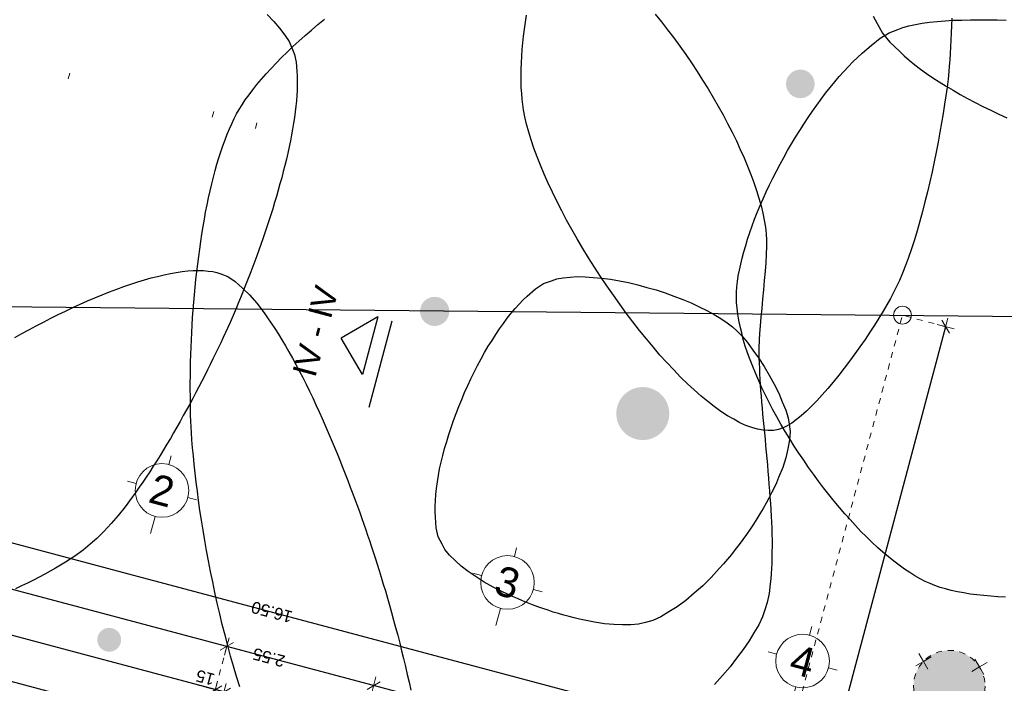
# Model space of a CAD drawing. Header units: metres. Extents: x 4462557 to 4462755, y 5328146 to 5328388.
# Tile 140 of 149: x 4462647 to 4462663, y 5328329 to 5328340. Entities that reach past the tile are written whole.
import ezdxf

# ---------------------------------------------------------------- set-up
doc = ezdxf.new("R2010")
doc.units = ezdxf.units.M
doc.header["$PDMODE"] = 65
for name, pattern in [('AUSGEZOGEN', [0]), ('PUNKT2_S9', [0.1, 0, -0.1]), ('VERDECKT2_S2', [0.15, 0.1, -0.05])]:
    doc.linetypes.add(name, pattern=pattern)
doc.layers.add('B31_BEWLIN', color=3, linetype='AUSGEZOGEN')
doc.layers.add('Maßlinie_Allgemein', color=7, linetype='AUSGEZOGEN', lineweight=13)
doc.layers.add('Standard', color=7, linetype='AUSGEZOGEN', lineweight=13)
doc.styles.add('ARIAL', font='ARIAL.TTF')
doc.dimstyles.new('_DIMSTYLE_13', dxfattribs={"dimtxt": 0.2, "dimasz": 0.3, "dimexe": 0, "dimexo": 0, "dimgap": 0.1, "dimtad": 2, "dimdec": 1, "dimlfac": 100, "dimrnd": 0.5, "dimzin": 4, "dimdsep": 46, "dimtxsty": 'ARIAL', "dimblk1": 'ALL_ML_STRICH', "dimblk2": 'ALL_ML_STRICH', "dimsah": 1, "dimcen": 0, "dimclrd": 7, "dimclre": 7, "dimclrt": 7, "dimadec": 0, "dimazin": 0, "dimtfac": 1, "dimtdec": 0, "dimtix": 1, "dimtmove": 2, "dimatfit": 3, "dimfxl": 0, "dimtvp": 1.2, "dimtzin": 0, "dimlwd": 0, "dimlwe": 13, "dimarcsym": 0})
doc.dimstyles.new('_DIMSTYLE_3', dxfattribs={"dimtxt": 0.2, "dimasz": 0.3, "dimexe": 0, "dimexo": 0, "dimgap": 0.1, "dimtad": 2, "dimrnd": 0.005, "dimzin": 4, "dimdsep": 46, "dimtxsty": 'ARIAL', "dimblk1": 'ALL_ML_STRICH', "dimblk2": 'ALL_ML_STRICH', "dimsah": 1, "dimcen": 0, "dimclrd": 7, "dimclre": 7, "dimclrt": 7, "dimadec": 0, "dimazin": 0, "dimtfac": 1, "dimtdec": 0, "dimtix": 1, "dimtmove": 2, "dimatfit": 3, "dimfxl": 0, "dimtzin": 0, "dimlwd": 0, "dimlwe": 13, "dimarcsym": 0})
doc.dimstyles.new('_DIMSTYLE_5', dxfattribs={"dimtxt": 0.2, "dimasz": 0.3, "dimexe": 0, "dimexo": 0, "dimgap": 0.1, "dimtad": 2, "dimdec": 3, "dimrnd": 0.005, "dimzin": 4, "dimdsep": 46, "dimtxsty": 'ARIAL', "dimblk1": 'ALL_ML_STRICH', "dimblk2": 'ALL_ML_STRICH', "dimsah": 1, "dimcen": 0, "dimclrd": 7, "dimclre": 7, "dimclrt": 7, "dimadec": 0, "dimazin": 0, "dimtfac": 1, "dimtdec": 0, "dimtix": 1, "dimtmove": 2, "dimatfit": 3, "dimfxl": 0, "dimtzin": 0, "dimlwd": 0, "dimlwe": 13, "dimarcsym": 0})
doc.dimstyles.new('_DIMSTYLE_7', dxfattribs={"dimtxt": 0.2, "dimasz": 0.3, "dimexe": 0, "dimexo": 1e-06, "dimgap": 0.1, "dimtad": 2, "dimrnd": 0.005, "dimzin": 4, "dimdsep": 46, "dimtxsty": 'ARIAL', "dimblk1": 'ALL_ML_STRICH', "dimblk2": 'ALL_ML_STRICH', "dimsah": 1, "dimcen": 0, "dimse1": 1, "dimse2": 1, "dimclrd": 7, "dimclre": 7, "dimclrt": 7, "dimadec": 0, "dimazin": 0, "dimtfac": 1, "dimtdec": 0, "dimtix": 1, "dimtmove": 2, "dimatfit": 3, "dimfxl": 0, "dimtzin": 0, "dimlwd": 0, "dimlwe": 13, "dimarcsym": 0})

# ---------------------------------------------------------------- blocks, each defined once
blk = doc.blocks.new('COMPLEXOBJECT_0')
at = {"layer": 'Standard', "color": 7, "linetype": 'AUSGEZOGEN', "lineweight": 13}
for q in [(4462662.714, 5328329.344), (4462662.919, 5328329.29), (4462662.659, 5328329.139), (4462662.864, 5328329.085)]:
    blk.add_line((4462662.789, 5328329.215), q, dxfattribs=at)
blk = doc.blocks.new('COMPLEXOBJECT_1')
at = {"layer": 'Standard', "color": 7, "linetype": 'AUSGEZOGEN', "lineweight": 13}
for q in [(4462661.774, 5328329.437), (4462661.719, 5328329.232), (4462661.979, 5328329.382), (4462661.924, 5328329.177)]:
    blk.add_line((4462661.849, 5328329.307), q, dxfattribs=at)
blk = doc.blocks.new('COMPLEXOBJECT_25')
at = {"layer": 'Standard', "color": 7, "linetype": 'AUSGEZOGEN', "lineweight": 18}
for p, q in [((4462659.937, 5328329.747), (4462659.976, 5328329.892)), ((4462659.386, 5328329.428), (4462659.242, 5328329.467)), ((4462660.256, 5328329.197), (4462660.401, 5328329.158)), ((4462659.706, 5328328.878), (4462659.628, 5328328.588))]:
    blk.add_line(p, q, dxfattribs=at)
blk.add_circle((4462659.821, 5328329.313), 0.45, dxfattribs=at)
blk = doc.blocks.new('COMPLEXOBJECT_26')
at = {"layer": 'Standard', "color": 7, "linetype": 'AUSGEZOGEN', "lineweight": 18}
for p, q in [((4462654.985, 5328331.066), (4462655.023, 5328331.211)), ((4462654.434, 5328330.747), (4462654.289, 5328330.786)), ((4462655.304, 5328330.516), (4462655.449, 5328330.477)), ((4462654.753, 5328330.197), (4462654.676, 5328329.907))]:
    blk.add_line(p, q, dxfattribs=at)
blk.add_circle((4462654.869, 5328330.632), 0.45, dxfattribs=at)
blk = doc.blocks.new('COMPLEXOBJECT_27')
at = {"layer": 'Standard', "color": 7, "linetype": 'AUSGEZOGEN', "lineweight": 18}
for p, q in [((4462649.187, 5328332.611), (4462649.226, 5328332.756)), ((4462648.636, 5328332.292), (4462648.491, 5328332.33)), ((4462649.506, 5328332.06), (4462649.651, 5328332.021)), ((4462648.955, 5328331.741), (4462648.878, 5328331.451))]:
    blk.add_line(p, q, dxfattribs=at)
blk.add_circle((4462649.071, 5328332.176), 0.45, dxfattribs=at)
blk = doc.blocks.new('ALL_ML_STRICH')
at = {"color": 0, "linetype": 'ByBlock', "lineweight": -2}
for p, q in [((-1, 0), (0.5, 0)), ((-0.3, -0.3), (0.3, 0.3)), ((0, -0.5), (0, 0.5))]:
    blk.add_line(p, q, dxfattribs=at)
blk = doc.blocks.new('*D167')
at = {"layer": 'DEFPOINTS', "color": 7, "linetype": 'AUSGEZOGEN', "lineweight": 13}
for p in [(4462659.363, 5328327.106), (4462651.529, 5328324.795), (4462658.012, 5328322.033)]:
    blk.add_point(p, dxfattribs=at)
at = {"layer": 'Maßlinie_Allgemein', "color": 7, "linetype": 'AUSGEZOGEN', "lineweight": -2}
for p, q in [((4462652.623, 5328328.901), (4462652.623, 5328328.901)), ((4462659.363, 5328327.106), (4462652.623, 5328328.901)), ((4462659.363, 5328327.106), (4462659.363, 5328327.106))]:
    blk.add_line(p, q, dxfattribs=at)
at = {"layer": 'Maßlinie_Allgemein', "color": 7, "linetype": 'AUSGEZOGEN', "lineweight": 13, "yscale": 0.3, "zscale": 0.3}
for p, xscale, rotation in [((4462652.623, 5328328.901), 0.3, 165.0861850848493), ((4462659.363, 5328327.106), 0.3000000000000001, 345.0861850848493)]:
    blk.add_blockref('ALL_ML_STRICH', p, dxfattribs=dict(at, xscale=xscale, rotation=rotation))
at = {"layer": 'Maßlinie_Allgemein', "color": 7, "linetype": 'AUSGEZOGEN', "lineweight": 13, "insert": (4462655.351, 5328328.178), "char_height": 0.2, "width": 1, "attachment_point": 5, "rotation": 165.0862, "style": 'ARIAL'}
blk.add_mtext('\\A1;{\\A1;{6.97\\H0.132000;\\S5^ ;}}', dxfattribs=at)
blk = doc.blocks.new('*D168')
at = {"layer": 'DEFPOINTS', "color": 7, "linetype": 'AUSGEZOGEN', "lineweight": 13}
for p in [(4462652.623, 5328328.901), (4462649.065, 5328325.451), (4462651.529, 5328324.795)]:
    blk.add_point(p, dxfattribs=at)
at = {"layer": 'Maßlinie_Allgemein', "color": 7, "linetype": 'AUSGEZOGEN', "lineweight": -2}
for p, q in [((4462650.159, 5328329.558), (4462650.159, 5328329.558)), ((4462652.623, 5328328.901), (4462650.159, 5328329.558)), ((4462652.623, 5328328.901), (4462652.623, 5328328.901))]:
    blk.add_line(p, q, dxfattribs=at)
at = {"layer": 'Maßlinie_Allgemein', "color": 7, "linetype": 'AUSGEZOGEN', "lineweight": 13, "yscale": 0.3, "zscale": 0.3}
for p, xscale, rotation in [((4462650.159, 5328329.558), 0.3, 165.0861850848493), ((4462652.623, 5328328.901), 0.3000000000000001, 345.0861850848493)]:
    blk.add_blockref('ALL_ML_STRICH', p, dxfattribs=dict(at, xscale=xscale, rotation=rotation))
at = {"layer": 'Maßlinie_Allgemein', "color": 7, "linetype": 'AUSGEZOGEN', "lineweight": 13, "insert": (4462650.864, 5328329.373), "char_height": 0.2, "width": 0.8, "attachment_point": 5, "rotation": 165.0862, "style": 'ARIAL'}
blk.add_mtext('\\A1;{\\A1;{2.55\\H0.132000;\\S^ ;}}', dxfattribs=at)
blk = doc.blocks.new('*D169')
at = {"layer": 'DEFPOINTS', "color": 7, "linetype": 'AUSGEZOGEN', "lineweight": 13}
for p in [(4462650.159, 5328329.558), (4462642.068, 5328326.28), (4462649.065, 5328325.451)]:
    blk.add_point(p, dxfattribs=at)
at = {"layer": 'Maßlinie_Allgemein', "color": 7, "linetype": 'AUSGEZOGEN', "lineweight": -2}
for p, q in [((4462643.419, 5328331.353), (4462643.419, 5328331.353)), ((4462650.159, 5328329.558), (4462643.419, 5328331.353)), ((4462650.159, 5328329.558), (4462650.159, 5328329.558))]:
    blk.add_line(p, q, dxfattribs=at)
at = {"layer": 'Maßlinie_Allgemein', "color": 7, "linetype": 'AUSGEZOGEN', "lineweight": 13, "yscale": 0.3, "zscale": 0.3}
for p, xscale, rotation in [((4462643.419, 5328331.353), 0.3, 165.0861850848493), ((4462650.159, 5328329.558), 0.3000000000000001, 345.0861850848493)]:
    blk.add_blockref('ALL_ML_STRICH', p, dxfattribs=dict(at, xscale=xscale, rotation=rotation))
at = {"layer": 'Maßlinie_Allgemein', "color": 7, "linetype": 'AUSGEZOGEN', "lineweight": 13, "insert": (4462646.147, 5328330.63), "char_height": 0.2, "width": 1, "attachment_point": 5, "rotation": 165.0862, "style": 'ARIAL'}
blk.add_mtext('\\A1;{\\A1;{6.97\\H0.132000;\\S5^ ;}}', dxfattribs=at)
blk = doc.blocks.new('*D170')
at = {"layer": 'DEFPOINTS', "color": 7, "linetype": 'AUSGEZOGEN', "lineweight": 13}
for p in [(4462659.556, 5328327.831), (4462642.068, 5328326.28), (4462658.012, 5328322.033)]:
    blk.add_point(p, dxfattribs=at)
at = {"layer": 'Maßlinie_Allgemein', "color": 7, "linetype": 'AUSGEZOGEN', "lineweight": -2}
for p, q in [((4462643.612, 5328332.078), (4462643.612, 5328332.078)), ((4462659.556, 5328327.831), (4462643.612, 5328332.078)), ((4462659.556, 5328327.831), (4462659.556, 5328327.831))]:
    blk.add_line(p, q, dxfattribs=at)
at = {"layer": 'Maßlinie_Allgemein', "color": 7, "linetype": 'AUSGEZOGEN', "lineweight": 13, "xscale": 0.3, "yscale": 0.3, "zscale": 0.3}
for p, rotation in [((4462643.612, 5328332.078), 165.0861850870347), ((4462659.556, 5328327.831), 345.0861850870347)]:
    blk.add_blockref('ALL_ML_STRICH', p, dxfattribs=dict(at, rotation=rotation))
at = {"layer": 'Maßlinie_Allgemein', "color": 7, "linetype": 'AUSGEZOGEN', "lineweight": 13, "insert": (4462650.915, 5328330.136), "char_height": 0.2, "width": 1, "attachment_point": 5, "rotation": 165.0862, "style": 'ARIAL'}
blk.add_mtext('\\A1;{\\A1;{16.50\\H0.132000;\\S^ ;}}', dxfattribs=at)
blk = doc.blocks.new('*D174')
at = {"layer": 'DEFPOINTS', "color": 7, "linetype": 'AUSGEZOGEN', "lineweight": 13}
for p in [(4462650.111, 5328328.794), (4462648.808, 5328324.485), (4462648.953, 5328324.446)]:
    blk.add_point(p, dxfattribs=at)
at = {"layer": 'Maßlinie_Allgemein', "color": 7, "linetype": 'AUSGEZOGEN', "lineweight": -2}
for p, q in [((4462649.966, 5328328.833), (4462649.966, 5328328.833)), ((4462650.111, 5328328.794), (4462649.966, 5328328.833)), ((4462650.111, 5328328.794), (4462650.111, 5328328.794))]:
    blk.add_line(p, q, dxfattribs=at)
at = {"layer": 'Maßlinie_Allgemein', "color": 7, "linetype": 'AUSGEZOGEN', "lineweight": 13, "yscale": 0.3, "zscale": 0.3}
for p, xscale, rotation in [((4462650.111, 5328328.794), 0.3, 345.0861850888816), ((4462649.966, 5328328.833), 0.2999999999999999, 165.0861850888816)]:
    blk.add_blockref('ALL_ML_STRICH', p, dxfattribs=dict(at, xscale=xscale, rotation=rotation))
at = {"layer": 'Maßlinie_Allgemein', "color": 7, "linetype": 'AUSGEZOGEN', "lineweight": 13, "insert": (4462649.798, 5328329.036), "char_height": 0.2, "width": 0.8, "attachment_point": 5, "rotation": 165.0862, "style": 'ARIAL'}
blk.add_mtext('\\A1;{\\A1;{15\\H0.132000;\\S^ ;}}', dxfattribs=at)
blk = doc.blocks.new('*D175')
at = {"layer": 'DEFPOINTS', "color": 7, "linetype": 'AUSGEZOGEN', "lineweight": 13}
for p in [(4462649.966, 5328328.833), (4462642.068, 5328326.28), (4462648.808, 5328324.485)]:
    blk.add_point(p, dxfattribs=at)
at = {"layer": 'Maßlinie_Allgemein', "color": 7, "linetype": 'AUSGEZOGEN', "lineweight": -2}
for p, q in [((4462643.226, 5328330.628), (4462643.226, 5328330.628)), ((4462649.966, 5328328.833), (4462643.226, 5328330.628)), ((4462649.966, 5328328.833), (4462649.966, 5328328.833))]:
    blk.add_line(p, q, dxfattribs=at)
at = {"layer": 'Maßlinie_Allgemein', "color": 7, "linetype": 'AUSGEZOGEN', "lineweight": 13, "yscale": 0.3, "zscale": 0.3}
for p, xscale, rotation in [((4462643.226, 5328330.628), 0.2999999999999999, 165.0861850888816), ((4462649.966, 5328328.833), 0.3, 345.0861850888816)]:
    blk.add_blockref('ALL_ML_STRICH', p, dxfattribs=dict(at, xscale=xscale, rotation=rotation))
at = {"layer": 'Maßlinie_Allgemein', "color": 7, "linetype": 'AUSGEZOGEN', "lineweight": 13, "insert": (4462645.954, 5328329.905), "char_height": 0.2, "width": 1, "attachment_point": 5, "rotation": 165.0862, "style": 'ARIAL'}
blk.add_mtext('\\A1;{\\A1;{6.97\\H0.132000;\\S5^ ;}}', dxfattribs=at)
blk = doc.blocks.new('*D179')
at = {"layer": 'DEFPOINTS', "color": 7, "linetype": 'AUSGEZOGEN', "lineweight": 13}
for p in [(4462648.106, 5328328.552), (4462642.245, 5328325.974), (4462647.077, 5328324.687)]:
    blk.add_point(p, dxfattribs=at)
at = {"layer": 'Maßlinie_Allgemein', "color": 7, "linetype": 'AUSGEZOGEN', "lineweight": -2}
for p, q in [((4462643.274, 5328329.839), (4462643.274, 5328329.839)), ((4462648.106, 5328328.552), (4462643.274, 5328329.839)), ((4462648.106, 5328328.552), (4462648.106, 5328328.552))]:
    blk.add_line(p, q, dxfattribs=at)
at = {"layer": 'Maßlinie_Allgemein', "color": 7, "linetype": 'AUSGEZOGEN', "lineweight": 13, "xscale": 0.3, "yscale": 0.3, "zscale": 0.3}
for p, rotation in [((4462643.274, 5328329.839), 165.0861850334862), ((4462648.106, 5328328.552), 345.0861850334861)]:
    blk.add_blockref('ALL_ML_STRICH', p, dxfattribs=dict(at, rotation=rotation))
at = {"layer": 'Maßlinie_Allgemein', "color": 7, "linetype": 'AUSGEZOGEN', "lineweight": 13, "insert": (4462645.164, 5328329.339), "char_height": 0.2, "width": 0.8, "attachment_point": 5, "rotation": 165.0862, "style": 'ARIAL'}
blk.add_mtext('\\A1;{\\A1;{5.00\\H0.132000;\\S^ ;}}', dxfattribs=at)
blk = doc.blocks.new('*D186')
at = {"layer": 'DEFPOINTS', "color": 7, "linetype": 'AUSGEZOGEN', "lineweight": 13}
for p in [(4462647.333, 5328327.982), (4462642.245, 5328325.974), (4462645.146, 5328319.768)]:
    blk.add_point(p, dxfattribs=at)
at = {"layer": 'Maßlinie_Allgemein', "color": 7, "linetype": 'AUSGEZOGEN', "lineweight": -2}
for p, q in [((4462643.081, 5328329.114), (4462643.081, 5328329.114)), ((4462647.333, 5328327.982), (4462643.081, 5328329.114)), ((4462647.333, 5328327.982), (4462647.333, 5328327.982))]:
    blk.add_line(p, q, dxfattribs=at)
at = {"layer": 'Maßlinie_Allgemein', "color": 7, "linetype": 'AUSGEZOGEN', "lineweight": 13, "xscale": 0.3, "yscale": 0.3, "zscale": 0.3}
for p, rotation in [((4462643.081, 5328329.114), 165.0861850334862), ((4462647.333, 5328327.982), 345.0861850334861)]:
    blk.add_blockref('ALL_ML_STRICH', p, dxfattribs=dict(at, rotation=rotation))
at = {"layer": 'Maßlinie_Allgemein', "color": 7, "linetype": 'AUSGEZOGEN', "lineweight": 13, "insert": (4462644.681, 5328328.692), "char_height": 0.2, "width": 0.8, "attachment_point": 5, "rotation": 165.0862, "style": 'ARIAL'}
blk.add_mtext('\\A1;{\\A1;{4.40\\H0.132000;\\S^ ;}}', dxfattribs=at)
blk = doc.blocks.new('*D218')
at = {"layer": 'DEFPOINTS', "color": 7, "linetype": 'AUSGEZOGEN', "lineweight": 13}
for p in [(4462661.497, 5328335.118), (4462658.012, 5328322.033), (4462658.737, 5328321.84)]:
    blk.add_point(p, dxfattribs=at)
at = {"layer": 'Maßlinie_Allgemein', "color": 7, "linetype": 'AUSGEZOGEN', "lineweight": -2}
blk.add_line((4462658.737, 5328321.84), (4462662.222, 5328334.925), dxfattribs=at)
at = {"layer": 'Maßlinie_Allgemein', "color": 7, "linetype": 'AUSGEZOGEN', "lineweight": 13, "xscale": 0.3, "yscale": 0.3, "zscale": 0.3}
for p, rotation in [((4462662.222, 5328334.925), 75.08618509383), ((4462658.737, 5328321.84), 255.08618509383)]:
    blk.add_blockref('ALL_ML_STRICH', p, dxfattribs=dict(at, rotation=rotation))
at = {"layer": 'Maßlinie_Allgemein', "color": 7, "linetype": 'AUSGEZOGEN', "lineweight": 13, "insert": (4462660.284, 5328328.442), "char_height": 0.2, "width": 1, "attachment_point": 5, "rotation": 75.0862, "style": 'ARIAL'}
blk.add_mtext('\\A1;{\\A1;{13.54\\H0.132000;\\S^ ;}}', dxfattribs=at)
blk = doc.blocks.new('Laubbaum_Stamm')
at = {"lineweight": 13}
blk.add_hatch(color=7, dxfattribs=at).paths.add_polyline_path([(0, 0.5), (-0.051, 0.497), (-0.101, 0.49), (-0.15, 0.477), (-0.197, 0.459), (-0.243, 0.437), (-0.286, 0.41), (-0.326, 0.379), (-0.362, 0.344), (-0.395, 0.306), (-0.424, 0.264), (-0.449, 0.22), (-0.469, 0.174), (-0.484, 0.125), (-0.494, 0.076), (-0.499, 0.025), (-0.499, -0.025), (-0.494, -0.076), (-0.484, -0.125), (-0.469, -0.174), (-0.449, -0.22), (-0.424, -0.264), (-0.395, -0.306), (-0.362, -0.344), (-0.326, -0.379), (-0.286, -0.41), (-0.243, -0.437), (-0.197, -0.459), (-0.15, -0.477), (-0.101, -0.49), (-0.051, -0.497), (0, -0.5), (0.051, -0.497), (0.101, -0.49), (0.15, -0.477), (0.197, -0.459), (0.243, -0.437), (0.286, -0.41), (0.326, -0.379), (0.362, -0.344), (0.395, -0.306), (0.424, -0.264), (0.449, -0.22), (0.469, -0.174), (0.484, -0.125), (0.494, -0.076), (0.499, -0.025), (0.499, 0.025), (0.494, 0.076), (0.484, 0.125), (0.469, 0.174), (0.449, 0.22), (0.424, 0.264), (0.395, 0.306), (0.362, 0.344), (0.326, 0.379), (0.286, 0.41), (0.243, 0.437), (0.197, 0.459), (0.15, 0.477), (0.101, 0.49), (0.051, 0.497)])

msp = doc.modelspace()

# ---------------------------------------------------------------- hatches: boundary and pattern name
at = {"layer": 'Standard', "linetype": 'AUSGEZOGEN', "lineweight": 13}
msp.add_hatch(color=255, dxfattribs=at).paths.add_polyline_path([(4462662.85161, 5328329.08411), (4462662.82437, 5328329.15125), (4462662.78923, 5328329.21461), (4462662.7467, 5328329.27327), (4462662.69742, 5328329.32639), (4462662.64209, 5328329.37317), (4462662.58153, 5328329.41294), (4462662.51662, 5328329.44513), (4462662.4483, 5328329.46925), (4462662.37757, 5328329.48496), (4462662.30546, 5328329.49204), (4462662.23303, 5328329.49037), (4462662.16132, 5328329.47998), (4462662.09139, 5328329.46102), (4462662.02425, 5328329.43377), (4462661.96089, 5328329.39863), (4462661.90223, 5328329.35611), (4462661.84912, 5328329.30683), (4462661.80233, 5328329.2515), (4462661.76256, 5328329.19094), (4462661.73038, 5328329.12603), (4462661.70625, 5328329.05771), (4462661.69054, 5328328.98698), (4462661.68347, 5328328.91487), (4462661.68514, 5328328.84243), (4462661.69553, 5328328.77073), (4462661.71448, 5328328.7008), (4462661.74173, 5328328.63366), (4462661.77687, 5328328.5703), (4462661.81939, 5328328.51164), (4462661.86868, 5328328.45852), (4462661.924, 5328328.41174), (4462661.98456, 5328328.37197), (4462662.04948, 5328328.33978), (4462662.1178, 5328328.31566), (4462662.18853, 5328328.29995), (4462662.26064, 5328328.29287), (4462662.33307, 5328328.29454), (4462662.40478, 5328328.30493), (4462662.47471, 5328328.32389), (4462662.54184, 5328328.35114), (4462662.6052, 5328328.38628), (4462662.66387, 5328328.4288), (4462662.71698, 5328328.47808), (4462662.76376, 5328328.53341), (4462662.80354, 5328328.59397), (4462662.83572, 5328328.65888), (4462662.85984, 5328328.7272), (4462662.86227, 5328328.73813), (4462662.87556, 5328328.79793), (4462662.88263, 5328328.87004), (4462662.88096, 5328328.94248), (4462662.87057, 5328329.01418)])

# ---------------------------------------------------------------- linework, layer by layer
at = {"layer": 'B31_BEWLIN', "color": 250, "linetype": 'AUSGEZOGEN'}
for points in [[(4462650.8346, 5328340.16295), (4462650.9491, 5328340.0457), (4462651.04269, 5328339.9323), (4462651.13549, 5328339.81828), (4462651.20677, 5328339.7089), (4462651.25185, 5328339.60304), (4462651.2964, 5328339.49416), (4462651.32367, 5328339.36143), (4462651.33539, 5328339.21128), (4462651.34094, 5328339.1366), (4462651.3424, 5328339.05741), (4462651.34057, 5328338.97434), (4462651.33935, 5328338.89048), (4462651.33422, 5328338.80352), (4462651.32657, 5328338.71328), (4462651.31892, 5328338.62305), (4462651.30735, 5328338.52972), (4462651.29343, 5328338.43453), (4462651.27951, 5328338.33933), (4462651.26385, 5328338.24149), (4462651.24585, 5328338.14179), (4462651.22705, 5328338.04146), (4462651.20608, 5328337.94068), (4462651.18274, 5328337.83804), (4462651.15941, 5328337.73539), (4462651.13389, 5328337.63229), (4462651.1068, 5328337.52795), (4462651.07972, 5328337.42361), (4462651.05122, 5328337.31943), (4462651.02132, 5328337.21542), (4462650.99143, 5328337.1114), (4462650.96153, 5328337.00739), (4462650.9296, 5328336.90432), (4462650.89768, 5328336.80125), (4462650.86452, 5328336.69975), (4462650.83152, 5328336.59966), (4462650.79851, 5328336.49956), (4462650.76427, 5328336.40104), (4462650.72957, 5328336.3047), (4462650.69628, 5328336.2082), (4462650.66331, 5328336.11451), (4462650.62926, 5328336.02379), (4462650.59522, 5328335.93307), (4462650.5615, 5328335.84516), (4462650.52889, 5328335.76068), (4462650.46367, 5328335.59172), (4462650.40228, 5328335.43727), (4462650.3467, 5328335.30148), (4462650.31547, 5328335.22954), (4462650.28243, 5328335.15365), (4462650.24689, 5328335.07449), (4462650.21274, 5328334.99518), (4462650.17608, 5328334.91259), (4462650.13769, 5328334.82736), (4462650.09868, 5328334.74292), (4462650.05794, 5328334.65583), (4462650.01546, 5328334.56609), (4462649.97158, 5328334.47651), (4462649.92676, 5328334.38491), (4462649.88036, 5328334.29207), (4462649.83537, 5328334.19907), (4462649.78803, 5328334.1042), (4462649.73928, 5328334.0095), (4462649.68975, 5328333.91417), (4462649.63944, 5328333.81823), (4462649.58693, 5328333.72183), (4462649.53583, 5328333.62526), (4462649.48254, 5328333.52824), (4462649.42926, 5328333.43122), (4462649.37597, 5328333.33419), (4462649.32206, 5328333.23796), (4462649.26675, 5328333.14188), (4462649.21143, 5328333.04581), (4462649.15488, 5328332.9513), (4462649.0977, 5328332.85758), (4462649.04053, 5328332.76385), (4462648.98211, 5328332.6717), (4462648.92386, 5328332.58095), (4462648.8656, 5328332.4902), (4462648.80689, 5328332.40164), (4462648.74772, 5328332.31527), (4462648.68934, 5328332.22951), (4462648.6305, 5328332.14595), (4462648.57198, 5328332.0652), (4462648.45355, 5328331.90386), (4462648.33502, 5328331.75391), (4462648.21688, 5328331.61959), (4462648.09812, 5328331.48605), (4462647.98054, 5328331.36874), (4462647.86604, 5328331.27242), (4462647.7509, 5328331.17549), (4462647.61029, 5328331.07439), (4462647.44969, 5328330.97276), (4462647.36837, 5328330.92243), (4462647.28206, 5328330.87196), (4462647.19215, 5328330.8212), (4462647.10303, 5328330.77106), (4462647.00969, 5328330.7214), (4462646.91276, 5328330.67146), (4462646.81583, 5328330.62152), (4462646.71547, 5328330.57268), (4462646.61246, 5328330.52558)], [(4462662.32634, 5328340.10065), (4462662.32163, 5328339.97449), (4462662.31617, 5328339.8541), (4462662.31071, 5328339.73372), (4462662.30371, 5328339.6185), (4462662.29674, 5328339.50968), (4462662.28978, 5328339.40086), (4462662.28144, 5328339.29861), (4462662.27314, 5328339.20487), (4462662.26111, 5328339.08101), (4462662.24464, 5328338.94553), (4462662.22499, 5328338.80117), (4462662.20457, 5328338.65619), (4462662.18035, 5328338.5031), (4462662.15267, 5328338.34473), (4462662.12499, 5328338.18635), (4462662.09447, 5328338.0219), (4462662.06159, 5328337.85559), (4462662.02872, 5328337.68927), (4462661.99349, 5328337.5211), (4462661.95546, 5328337.35325), (4462661.91602, 5328337.18556), (4462661.87455, 5328337.01882), (4462661.83138, 5328336.85584), (4462661.789, 5328336.69348), (4462661.74352, 5328336.53504), (4462661.69666, 5328336.38317), (4462661.64919, 5328336.23208), (4462661.60034, 5328336.08756), (4462661.5492, 5328335.95398), (4462661.49807, 5328335.8204), (4462661.44605, 5328335.6976), (4462661.39321, 5328335.58826), (4462661.34898, 5328335.4996), (4462661.29599, 5328335.39899), (4462661.23437, 5328335.29154), (4462661.17275, 5328335.1841), (4462661.10251, 5328335.06983), (4462661.02677, 5328334.95122), (4462660.95104, 5328334.8326), (4462660.8692, 5328334.71043), (4462660.78314, 5328334.58874), (4462660.69771, 5328334.46627), (4462660.60884, 5328334.34491), (4462660.5189, 5328334.22653), (4462660.42755, 5328334.1083), (4462660.3345, 5328333.99384), (4462660.24244, 5328333.8878), (4462660.15099, 5328333.78098), (4462660.06036, 5328333.68118), (4462659.97244, 5328333.59246), (4462659.88391, 5328333.50452), (4462659.79887, 5328333.42828), (4462659.71905, 5328333.36638), (4462659.63784, 5328333.30464), (4462659.56263, 5328333.25786), (4462659.49511, 5328333.22925), (4462659.41755, 5328333.19786), (4462659.3347, 5328333.18329), (4462659.24584, 5328333.18438), (4462659.15776, 5328333.18608), (4462659.06508, 5328333.20327), (4462658.96764, 5328333.23454), (4462658.87019, 5328333.26581), (4462658.76875, 5328333.31178), (4462658.66458, 5328333.37088), (4462658.559, 5328333.43015), (4462658.45051, 5328333.50115), (4462658.33911, 5328333.58387), (4462658.22912, 5328333.66643), (4462658.11685, 5328333.75993), (4462658.00291, 5328333.8636), (4462657.88818, 5328333.96664), (4462657.77319, 5328334.07968), (4462657.65762, 5328334.19991), (4462657.54283, 5328334.32076), (4462657.42745, 5328334.44879), (4462657.31289, 5328334.58385), (4462657.19895, 5328334.71813), (4462657.08583, 5328334.85942), (4462656.9746, 5328335.00477), (4462656.86275, 5328335.15091), (4462656.7528, 5328335.30109), (4462656.64536, 5328335.45454), (4462656.53714, 5328335.60737), (4462656.43222, 5328335.76409), (4462656.33027, 5328335.92188), (4462656.22972, 5328336.07952), (4462656.13215, 5328336.23823), (4462656.03958, 5328336.39707), (4462655.94779, 5328336.55653), (4462655.86083, 5328336.71471), (4462655.78012, 5328336.87146), (4462655.698, 5328337.02837), (4462655.62212, 5328337.18385), (4462655.55294, 5328337.3357), (4462655.48437, 5328337.48676), (4462655.42251, 5328337.6342), (4462655.36796, 5328337.77722), (4462655.31341, 5328337.92025), (4462655.26618, 5328338.05886), (4462655.22813, 5328338.19072), (4462655.1893, 5328338.32195), (4462655.15964, 5328338.44642), (4462655.14001, 5328338.5631), (4462655.12509, 5328338.65119), (4462655.11448, 5328338.74354), (4462655.10717, 5328338.83978), (4462655.10064, 5328338.93665), (4462655.09741, 5328339.0374), (4462655.0981, 5328339.14125), (4462655.09817, 5328339.24589), (4462655.10217, 5328339.35363), (4462655.10929, 5328339.46385), (4462655.11642, 5328339.57407), (4462655.12607, 5328339.68756), (4462655.13947, 5328339.80275), (4462655.15349, 5328339.91716), (4462655.17065, 5328340.03404), (4462655.19078, 5328340.15201)], [(4462657.34636, 5328340.17171), (4462657.45063, 5328340.03999), (4462657.55631, 5328339.9081), (4462657.6593, 5328339.77154), (4462657.75978, 5328339.63171), (4462657.85964, 5328339.49267), (4462657.95699, 5328339.35036), (4462658.05057, 5328339.20635), (4462658.14416, 5328339.06234), (4462658.23399, 5328338.91663), (4462658.31882, 5328338.77079), (4462658.40427, 5328338.62417), (4462658.48551, 5328338.47804), (4462658.56113, 5328338.33256), (4462658.63815, 5328338.18692), (4462658.70956, 5328338.04193), (4462658.77489, 5328337.89979), (4462658.83943, 5328337.75702), (4462658.8979, 5328337.6171), (4462658.95029, 5328337.48002), (4462659.00269, 5328337.34294), (4462659.04838, 5328337.20949), (4462659.08676, 5328337.08044), (4462659.12452, 5328336.95218), (4462659.15496, 5328336.82834), (4462659.17684, 5328336.71047), (4462659.19731, 5328336.59276), (4462659.20923, 5328336.48103), (4462659.21282, 5328336.37648), (4462659.21282, 5328336.37648), (4462659.21549, 5328336.27172), (4462659.21029, 5328336.14134), (4462659.20143, 5328335.99787), (4462659.19256, 5328335.85439), (4462659.17864, 5328335.69797), (4462659.16471, 5328335.54155), (4462659.15, 5328335.38452), (4462659.13467, 5328335.22826), (4462659.12081, 5328335.08465), (4462659.10695, 5328334.94104), (4462659.09597, 5328334.80991), (4462659.09191, 5328334.70454), (4462659.08563, 5328334.56196), (4462659.08807, 5328334.39937), (4462659.09606, 5328334.22331), (4462659.09936, 5328334.13537), (4462659.10435, 5328334.04367), (4462659.11042, 5328333.949), (4462659.11649, 5328333.85432), (4462659.12364, 5328333.75667), (4462659.13265, 5328333.65668), (4462659.14025, 5328333.55684), (4462659.14972, 5328333.45465), (4462659.15903, 5328333.35106), (4462659.16895, 5328333.24668), (4462659.18012, 5328333.14074), (4462659.1905, 5328333.03417), (4462659.20088, 5328332.92761), (4462659.2111, 5328332.81964), (4462659.22132, 5328332.71167), (4462659.23013, 5328332.60386), (4462659.23957, 5328332.49527), (4462659.24838, 5328332.38746), (4462659.2572, 5328332.27966), (4462659.26523, 5328332.17123), (4462659.27202, 5328332.06437), (4462659.28021, 5328331.95735), (4462659.28716, 5328331.85189), (4462659.29349, 5328331.74722), (4462659.2992, 5328331.64333), (4462659.30289, 5328331.5404), (4462659.30612, 5328331.43965), (4462659.30794, 5328331.33906), (4462659.30852, 5328331.24004), (4462659.30741, 5328331.14478), (4462659.30691, 5328331.04873), (4462659.30472, 5328330.95644), (4462659.30004, 5328330.86729), (4462659.29458, 5328330.77752), (4462659.28742, 5328330.6915), (4462659.27716, 5328330.60941), (4462659.25804, 5328330.44505), (4462659.22885, 5328330.29824), (4462659.18701, 5328330.17292), (4462659.14622, 5328330.053), (4462659.08417, 5328329.92354), (4462659.00429, 5328329.78761), (4462658.92362, 5328329.65106), (4462658.8259, 5328329.50867), (4462658.71427, 5328329.36291), (4462658.60341, 5328329.21777), (4462658.47864, 5328329.06926), (4462658.34388, 5328328.9205)], [(4462661.00632, 5328340.13855), (4462661.07519, 5328340.01063), (4462661.16024, 5328339.85227), (4462661.28672, 5328339.69731), (4462661.44493, 5328339.54579), (4462661.52372, 5328339.47042), (4462661.61111, 5328339.39547), (4462661.70506, 5328339.3219), (4462661.79901, 5328339.24832), (4462661.90014, 5328339.17533), (4462662.00785, 5328339.10372), (4462662.11555, 5328339.0321), (4462662.22904, 5328338.96124), (4462662.34769, 5328338.89191), (4462662.46712, 5328338.8232), (4462662.59093, 5328338.7554), (4462662.71912, 5328338.68852), (4462662.8473, 5328338.62164), (4462662.97846, 5328338.55584), (4462663.11338, 5328338.49174), (4462663.24751, 5328338.42701)], [(4462650.37621, 5328328.88073), (4462650.32414, 5328329.05123), (4462650.27381, 5328329.22437), (4462650.22348, 5328329.39752), (4462650.1755, 5328329.57253), (4462650.12987, 5328329.7494), (4462650.08362, 5328329.92705), (4462650.04035, 5328330.10579), (4462649.99988, 5328330.28419), (4462649.95942, 5328330.4626), (4462649.92176, 5328330.64067), (4462649.88675, 5328330.81702), (4462649.85236, 5328330.99258), (4462649.82, 5328331.1672), (4462649.79152, 5328331.33852), (4462649.76164, 5328331.51), (4462649.73424, 5328331.67834), (4462649.70916, 5328331.84214), (4462649.68548, 5328332.00578), (4462649.66475, 5328332.16409), (4462649.64617, 5328332.31646), (4462649.62759, 5328332.46883), (4462649.61195, 5328332.61587), (4462649.59892, 5328332.75478), (4462649.58511, 5328332.89306), (4462649.57408, 5328333.02462), (4462649.56681, 5328333.14746), (4462649.56005, 5328333.24053), (4462649.55509, 5328333.33863), (4462649.55202, 5328333.44079), (4462649.54896, 5328333.54294), (4462649.54779, 5328333.64915), (4462649.54711, 5328333.75957), (4462649.54643, 5328333.86999), (4462649.54686, 5328333.98384), (4462649.54824, 5328334.09971), (4462649.549, 5328334.21637), (4462649.55149, 5328334.33568), (4462649.55492, 5328334.45701), (4462649.55915, 5328334.57896), (4462649.56494, 5328334.70215), (4462649.57167, 5328334.82737), (4462649.57763, 5328334.95197), (4462649.58531, 5328335.07921), (4462649.5944, 5328335.20629), (4462649.60349, 5328335.33337), (4462649.61477, 5328335.46091), (4462649.62683, 5328335.58907), (4462649.6403, 5328335.71706), (4462649.65517, 5328335.84489), (4462649.67145, 5328335.97256), (4462649.68772, 5328336.10023), (4462649.70462, 5328336.22711), (4462649.72354, 5328336.35305), (4462649.74106, 5328336.47915), (4462649.76122, 5328336.60352), (4462649.78263, 5328336.72632), (4462649.80403, 5328336.84912), (4462649.8273, 5328336.96956), (4462649.85243, 5328337.08766), (4462649.87896, 5328337.20559), (4462649.90658, 5328337.32055), (4462649.93589, 5328337.43175), (4462649.96458, 5328337.54374), (4462649.99434, 5328337.65275), (4462650.02643, 5328337.75722), (4462650.05852, 5328337.8617), (4462650.09371, 5328337.96225), (4462650.13043, 5328338.05764), (4462650.16654, 5328338.15381), (4462650.20418, 5328338.24482), (4462650.24397, 5328338.32989), (4462650.28315, 5328338.41574), (4462650.32448, 5328338.49565), (4462650.36829, 5328338.56976), (4462650.41491, 5328338.64886), (4462650.46938, 5328338.73151), (4462650.53197, 5328338.81677), (4462650.59519, 5328338.90124), (4462650.66514, 5328338.9885), (4462650.74166, 5328339.07712), (4462650.81817, 5328339.16575), (4462650.90063, 5328339.25653), (4462650.98888, 5328339.34806), (4462651.07712, 5328339.43959), (4462651.17115, 5328339.53188), (4462651.26955, 5328339.62507), (4462651.36857, 5328339.71749), (4462651.47197, 5328339.81081), (4462651.57959, 5328339.90365), (4462651.68721, 5328339.99649), (4462651.79825, 5328340.08822)], [(4462663.22402, 5328330.38622), (4462663.09926, 5328330.39077), (4462662.9778, 5328330.3992), (4462662.86166, 5328330.41058), (4462662.74412, 5328330.42212), (4462662.63129, 5328330.43738), (4462662.52456, 5328330.4562), (4462662.41783, 5328330.47503), (4462662.31581, 5328330.49757), (4462662.2213, 5328330.52352), (4462662.12758, 5328330.55008), (4462662.04058, 5328330.57942), (4462661.96241, 5328330.61351), (4462661.87852, 5328330.64882), (4462661.79254, 5328330.693), (4462661.70535, 5328330.74514), (4462661.61878, 5328330.7965), (4462661.531, 5328330.85583), (4462661.44123, 5328330.92251), (4462661.35146, 5328330.9892), (4462661.26032, 5328331.06244), (4462661.16921, 5328331.1421), (4462661.07732, 5328331.22113), (4462660.98484, 5328331.30734), (4462660.89223, 5328331.39856), (4462660.80103, 5328331.48961), (4462660.70969, 5328331.58566), (4462660.61885, 5328331.68593), (4462660.528, 5328331.78619), (4462660.43765, 5328331.89067), (4462660.3484, 5328331.99858), (4462660.25994, 5328332.10711), (4462660.17259, 5328332.21907), (4462660.0876, 5328332.3329), (4462660.0026, 5328332.44672), (4462659.92012, 5328332.56381), (4462659.83999, 5328332.68276), (4462659.75908, 5328332.80109), (4462659.6813, 5328332.9219), (4462659.6065, 5328333.04379), (4462659.53091, 5328333.16506), (4462659.45829, 5328333.28741), (4462659.38989, 5328333.40927), (4462659.32149, 5328333.53113), (4462659.25747, 5328333.6539), (4462659.1975, 5328333.77478), (4462659.13831, 5328333.89628), (4462659.08395, 5328334.0165), (4462659.03444, 5328334.13545), (4462658.98413, 5328334.25378), (4462658.93867, 5328334.37083), (4462658.89927, 5328334.48504), (4462658.85988, 5328334.59925), (4462658.82657, 5328334.71062), (4462658.79933, 5328334.81915), (4462658.77209, 5328334.92768), (4462658.75014, 5328335.03274), (4462658.73551, 5328335.13339), (4462658.72088, 5328335.23405), (4462658.71357, 5328335.33029), (4462658.71289, 5328335.4215), (4462658.71244, 5328335.50412), (4462658.71836, 5328335.5917), (4462658.72976, 5328335.68363), (4462658.74195, 5328335.77618), (4462658.75963, 5328335.87307), (4462658.7828, 5328335.97431), (4462658.80519, 5328336.07493), (4462658.83368, 5328336.17911), (4462658.86609, 5328336.28639), (4462658.89772, 5328336.39305), (4462658.93406, 5328336.50344), (4462658.97415, 5328336.61552), (4462659.01564, 5328336.72744), (4462659.0609, 5328336.84106), (4462659.10991, 5328336.95638), (4462659.15813, 5328337.07107), (4462659.21073, 5328337.18668), (4462659.26631, 5328337.30337), (4462659.32251, 5328337.41928), (4462659.38151, 5328337.53485), (4462659.44333, 5328337.65011), (4462659.50515, 5328337.76536), (4462659.57039, 5328337.8795), (4462659.63766, 5328337.99269), (4462659.70415, 5328338.10526), (4462659.77328, 5328338.2161), (4462659.84428, 5328338.32459), (4462659.91387, 5328338.43324), (4462659.98594, 5328338.53876), (4462660.05909, 5328338.6413), (4462660.13224, 5328338.74384), (4462660.20709, 5328338.84263), (4462660.28286, 5328338.93703), (4462660.35941, 5328339.03206), (4462660.43609, 5328339.12209), (4462660.51351, 5328339.20634), (4462660.59032, 5328339.29137), (4462660.66648, 5328339.37078), (4462660.74339, 5328339.44441), (4462660.82091, 5328339.51726), (4462660.89779, 5328339.58449), (4462660.97384, 5328339.64469), (4462661.12517, 5328339.76448), (4462661.27385, 5328339.85539), (4462661.41658, 5328339.9119), (4462661.50139, 5328339.94495), (4462661.60211, 5328339.97239), (4462661.71498, 5328339.99414), (4462661.82645, 5328340.01605), (4462661.94945, 5328340.03306), (4462662.07976, 5328340.04567), (4462662.21148, 5328340.0581), (4462662.35052, 5328340.06613), (4462662.49407, 5328340.07008), (4462662.6384, 5328340.07464), (4462662.78723, 5328340.07512), (4462662.93793, 5328340.07325), (4462663.08723, 5328340.07154), (4462663.23698, 5328340.06765)], [(4462646.59924, 5328334.74266), (4462646.71875, 5328334.80919), (4462646.8395, 5328334.87417), (4462646.96024, 5328334.93914), (4462647.08302, 5328335.00316), (4462647.20625, 5328335.06499), (4462647.32885, 5328335.12761), (4462647.45254, 5328335.18726), (4462647.5759, 5328335.24409), (4462647.70005, 5328335.30155), (4462647.82386, 5328335.3562), (4462647.94595, 5328335.4082), (4462648.06865, 5328335.45941), (4462648.19103, 5328335.50782), (4462648.31152, 5328335.55218), (4462648.43138, 5328335.59732), (4462648.54935, 5328335.63841), (4462648.66464, 5328335.67483), (4462648.77915, 5328335.71063), (4462648.89035, 5328335.74254), (4462648.99809, 5328335.76916), (4462649.10662, 5328335.79639), (4462649.21168, 5328335.81834), (4462649.31172, 5328335.83376), (4462649.41113, 5328335.84995), (4462649.50567, 5328335.86102), (4462649.5944, 5328335.86494), (4462649.68391, 5328335.86947), (4462649.76761, 5328335.86685), (4462649.84487, 5328335.85787), (4462649.92291, 5328335.8495), (4462649.99436, 5328335.83336), (4462650.05843, 5328335.8097), (4462650.17658, 5328335.76588), (4462650.29813, 5328335.68483), (4462650.41969, 5328335.57316), (4462650.54124, 5328335.46149), (4462650.66217, 5328335.31999), (4462650.7833, 5328335.1557), (4462650.84425, 5328335.07386), (4462650.90517, 5328334.98562), (4462650.9656, 5328334.89316), (4462651.02463, 5328334.80087), (4462651.08379, 5328334.70358), (4462651.14183, 5328334.60286), (4462651.20128, 5328334.50197), (4462651.25962, 5328334.39766), (4462651.31685, 5328334.28991), (4462651.37549, 5328334.18201), (4462651.43301, 5328334.07067), (4462651.48959, 5328333.95731), (4462651.54554, 5328333.84473), (4462651.60055, 5328333.73012), (4462651.65461, 5328333.61349), (4462651.70805, 5328333.49765), (4462651.7607, 5328333.38118), (4462651.81117, 5328333.26426), (4462651.86163, 5328333.14733), (4462651.91131, 5328333.02979), (4462651.95975, 5328332.91381), (4462652.00882, 5328332.79705), (4462652.05664, 5328332.68186), (4462652.10243, 5328332.56761), (4462652.14682, 5328332.45353), (4462652.18997, 5328332.34102), (4462652.23125, 5328332.23086), (4462652.27333, 5328332.12132), (4462652.31353, 5328332.01413), (4462652.35204, 5328331.9107), (4462652.38977, 5328331.80665), (4462652.4258, 5328331.70635), (4462652.45951, 5328331.6106), (4462652.49259, 5328331.51563), (4462652.52258, 5328331.42458), (4462652.55217, 5328331.33843), (4462652.55217, 5328331.33843), (4462652.58225, 5328331.24608), (4462652.61423, 5328331.14768), (4462652.64696, 5328331.04349), (4462652.68047, 5328330.93993), (4462652.71552, 5328330.83121), (4462652.75007, 5328330.71827), (4462652.78463, 5328330.60533), (4462652.81948, 5328330.4888), (4462652.85462, 5328330.36868), (4462652.88915, 5328330.24934), (4462652.92318, 5328330.12578), (4462652.95767, 5328330.00004), (4462652.99216, 5328329.8743), (4462653.02632, 5328329.74574), (4462653.06033, 5328329.61579), (4462653.09292, 5328329.48599), (4462653.12535, 5328329.35479), (4462653.15622, 5328329.22235), (4462653.18708, 5328329.08991), (4462653.21716, 5328328.95685), (4462653.24584, 5328328.82395)]]:
    msp.add_lwpolyline(points, dxfattribs=at)
msp.add_lwpolyline([(4462658.72179, 5328334.8494), (4462658.80406, 5328334.77072), (4462658.89579, 5328334.65967), (4462658.98836, 5328334.53144), (4462659.08094, 5328334.40321), (4462659.17436, 5328334.2578), (4462659.25949, 5328334.10837), (4462659.34399, 5328333.95972), (4462659.4202, 5328333.80706), (4462659.47912, 5328333.66495), (4462659.53743, 5328333.52362), (4462659.57845, 5328333.39284), (4462659.59431, 5328333.28584), (4462659.61241, 5328333.16465), (4462659.60404, 5328333.02539), (4462659.57297, 5328332.87452), (4462659.54189, 5328332.72366), (4462659.48873, 5328332.56042), (4462659.41711, 5328332.3915), (4462659.38231, 5328332.30656), (4462659.34314, 5328332.22071), (4462659.29958, 5328332.13394), (4462659.25541, 5328332.04796), (4462659.20748, 5328331.96028), (4462659.15674, 5328331.87293), (4462659.106, 5328331.78558), (4462659.05167, 5328331.69793), (4462658.99531, 5328331.61123), (4462658.93895, 5328331.52453), (4462658.87978, 5328331.43816), (4462658.81797, 5328331.35352), (4462658.75616, 5328331.26888), (4462658.69232, 5328331.18519), (4462658.62661, 5328331.10385), (4462658.55951, 5328331.02267), (4462658.49194, 5328330.94368), (4462658.42252, 5328330.86704), (4462658.28524, 5328330.71501), (4462658.14426, 5328330.57409), (4462658.00244, 5328330.45035), (4462657.85922, 5328330.32677), (4462657.71655, 5328330.22021), (4462657.57806, 5328330.13738), (4462657.44019, 5328330.05375), (4462657.30713, 5328329.99306), (4462657.18234, 5328329.96094), (4462657.07021, 5328329.93306), (4462656.9399, 5328329.92046), (4462656.79638, 5328329.92292), (4462656.65209, 5328329.92476), (4462656.49443, 5328329.94025), (4462656.32825, 5328329.96813), (4462656.24586, 5328329.98199), (4462656.16161, 5328329.99819), (4462656.07628, 5328330.01738), (4462655.99033, 5328330.03734), (4462655.90252, 5328330.05966), (4462655.81425, 5328330.08417), (4462655.72598, 5328330.10867), (4462655.63804, 5328330.13599), (4462655.55026, 5328330.16471), (4462655.46326, 5328330.19405), (4462655.37643, 5328330.2248), (4462655.29055, 5328330.25757), (4462655.20404, 5328330.29112), (4462655.11911, 5328330.32592), (4462655.03512, 5328330.36274), (4462654.95034, 5328330.39895), (4462654.86792, 5328330.43701), (4462654.78786, 5328330.47694), (4462654.62896, 5328330.55522), (4462654.47931, 5328330.63955), (4462654.34498, 5328330.72707), (4462654.21003, 5328330.81538), (4462654.09103, 5328330.90611), (4462653.9928, 5328330.99798), (4462653.89535, 5328331.09047), (4462653.81931, 5328331.18332), (4462653.77147, 5328331.27538), (4462653.70733, 5328331.39567), (4462653.67111, 5328331.54938), (4462653.65969, 5328331.72654), (4462653.65358, 5328331.81481), (4462653.65313, 5328331.90883), (4462653.65833, 5328332.0086), (4462653.66415, 5328332.10759), (4462653.67546, 5328332.21092), (4462653.69226, 5328332.31859), (4462653.70906, 5328332.42627), (4462653.73056, 5328332.53767), (4462653.75661, 5328332.65139), (4462653.78327, 5328332.76432), (4462653.81448, 5328332.87957), (4462653.84944, 5328332.99652), (4462653.8844, 5328333.11347), (4462653.92312, 5328333.23212), (4462653.96527, 5328333.34966), (4462654.0068, 5328333.46799), (4462654.05254, 5328333.58582), (4462654.10109, 5328333.70333), (4462654.14965, 5328333.82083), (4462654.20084, 5328333.93661), (4462654.25531, 5328334.04986), (4462654.31056, 5328334.16374), (4462654.36767, 5328334.27527), (4462654.42648, 5328334.38304), (4462654.48529, 5328334.49081), (4462654.54658, 5328334.59545), (4462654.60941, 5328334.69492), (4462654.67224, 5328334.79439), (4462654.73598, 5328334.88948), (4462654.80047, 5328334.9788), (4462654.86637, 5328335.06794), (4462654.93302, 5328335.15131), (4462655.00026, 5328335.22749), (4462655.06609, 5328335.30383), (4462655.13329, 5328335.37361), (4462655.20092, 5328335.43479), (4462655.33758, 5328335.557), (4462655.47329, 5328335.64657), (4462655.60679, 5328335.69467), (4462655.69547, 5328335.72679), (4462655.8024, 5328335.74638), (4462655.92161, 5328335.75529), (4462656.03941, 5328335.76437), (4462656.17028, 5328335.76338), (4462656.30922, 5328335.7522), (4462656.44816, 5328335.74102), (4462656.59595, 5328335.72027), (4462656.74714, 5328335.692), (4462656.89833, 5328335.66373), (4462657.05353, 5328335.62716), (4462657.20792, 5328335.58358), (4462657.36169, 5328335.54077), (4462657.51402, 5328335.49173), (4462657.6607, 5328335.43693), (4462657.80878, 5328335.38197), (4462657.95138, 5328335.32267), (4462658.08427, 5328335.25952), (4462658.21638, 5328335.19574), (4462658.33895, 5328335.12951), (4462658.44698, 5328335.06071), (4462658.55422, 5328334.99128), (4462658.6471, 5328334.92068), (4462658.72179, 5328334.8494)], close=True, dxfattribs=at)
at = {"layer": 'Standard', "color": 7, "linetype": 'VERDECKT2_S2', "lineweight": 13}
msp.add_line((4462647.49733, 5328339.08486), (4462647.52306, 5328339.18149), dxfattribs=at)
at = {"layer": 'Standard', "color": 7, "linetype": 'PUNKT2_S9', "lineweight": 13}
for p, q in [((4462647.49733, 5328339.08486), (4462647.52306, 5328339.18149)), ((4462649.91311, 5328338.44145), (4462649.93885, 5328338.53808)), ((4462650.63785, 5328338.24842), (4462650.66358, 5328338.34505))]:
    msp.add_line(p, q, dxfattribs=at)
at = {"layer": 'Standard', "color": 7, "linetype": 'AUSGEZOGEN', "lineweight": 25}
for p, q in [((4462640.48392, 5328335.32252), (4462669.71411, 5328335.03765)), ((4462652.6924, 5328335.08733), (4462652.08056, 5328334.73285)), ((4462652.6924, 5328335.08733), (4462652.43503, 5328334.12101)), ((4462652.54793, 5328333.57351), (4462652.93397, 5328335.02298)), ((4462652.43503, 5328334.12101), (4462652.08056, 5328334.73285))]:
    msp.add_line(p, q, dxfattribs=at)
at = {"layer": 'Standard', "color": 7, "linetype": 'VERDECKT2_S2', "lineweight": 18}
for p, q in [((4462658.01188, 5328322.03313), (4462661.49681, 5328335.11774)), ((4462662.22154, 5328334.92471), (4462661.49681, 5328335.11774)), ((4462650.15891, 5328329.55768), (4462649.06511, 5328325.45085))]:
    msp.add_line(p, q, dxfattribs=at)
at = {"layer": 'Standard', "color": 7, "linetype": 'AUSGEZOGEN', "lineweight": 18}
msp.add_circle((4462661.49681, 5328335.11774), 0.15, dxfattribs=at)
at = {"layer": 'Standard', "color": 7, "linetype": 'VERDECKT2_S2', "lineweight": 13}
msp.add_circle((4462662.28305, 5328328.89246), 0.6, dxfattribs=at)

# ---------------------------------------------------------------- block references
at = {"layer": 'B31_BEWLIN', "color": 3, "linetype": 'AUSGEZOGEN', "rotation": 308.3640628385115}
for p, xscale, yscale, zscale in [((4462659.78343, 5328338.99898), 0.4799999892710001, 0.4799999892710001, 0.479999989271), ((4462653.64709, 5328335.18108), 0.4900000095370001, 0.4900000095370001, 0.4900000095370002), ((4462657.13939, 5328333.46636), 0.889999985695, 0.889999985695, 0.889999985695), ((4462648.18576, 5328329.6694), 0.4000000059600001, 0.4000000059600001, 0.4000000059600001)]:
    msp.add_blockref('Laubbaum_Stamm', p, dxfattribs=dict(at, xscale=xscale, yscale=yscale, zscale=zscale))
at = {"layer": 'Standard', "color": 7, "linetype": 'AUSGEZOGEN', "lineweight": 18}
for name in ['COMPLEXOBJECT_27', 'COMPLEXOBJECT_26', 'COMPLEXOBJECT_25']:
    msp.add_blockref(name, (0, 0), dxfattribs=at)
at = {"layer": 'Standard', "color": 7, "linetype": 'AUSGEZOGEN', "lineweight": 13}
for name in ['COMPLEXOBJECT_1', 'COMPLEXOBJECT_0']:
    msp.add_blockref(name, (0, 0), dxfattribs=at)

# ---------------------------------------------------------------- texts
at = {"layer": 'Standard', "color": 7, "linetype": 'AUSGEZOGEN', "lineweight": 18, "style": 'ARIAL'}
for s, insert, char_height, width, attachment_point, rotation in [('\\W0.99;IV\\~-\\~IV', (4462651.83898, 5328334.79719), 0.4, 1.7452628, 8, 75.086185), ('\\W0.99;2', (4462649.07109, 5328332.17585), 0.5, 0.6392436, 5, 345.086185), ('\\W0.99;3', (4462654.86898, 5328330.63165), 0.5, 0.6392436, 5, 345.086185), ('\\W0.99;4', (4462659.82134, 5328329.31265), 0.5, 0.6392436, 5, 345.086185)]:
    msp.add_mtext(s, dxfattribs=dict(at, insert=insert, char_height=char_height, width=width, attachment_point=attachment_point, rotation=rotation))

# ---------------------------------------------------------------- dimensions: what is measured, and where the dimension line sits
at = {"layer": 'Maßlinie_Allgemein', "color": 7, "linetype": 'AUSGEZOGEN', "lineweight": 13}
for base, p1, p2, angle, dimstyle, picture, middle in [((4462662.22154, 5328334.92471), (4462658.01188, 5328322.03312), (4462661.49681, 5328335.11774), 75.086185, '_DIMSTYLE_7', '*D218', (4462660.28423, 5328328.44171)), ((4462643.6119, 5328332.07755), (4462659.55608, 5328327.83101), (4462643.6119, 5328332.07755), 165.086185, '_DIMSTYLE_3', '*D170', (4462650.9153, 5328330.1359)), ((4462643.41887, 5328331.35281), (4462650.15891, 5328329.55768), (4462643.41887, 5328331.35281), 165.086185, '_DIMSTYLE_5', '*D169', (4462646.14702, 5328330.62973)), ((4462643.22585, 5328330.62807), (4462649.96589, 5328328.83295), (4462643.22585, 5328330.62807), 165.086185, '_DIMSTYLE_5', '*D175', (4462645.954, 5328329.905)), ((4462643.2744, 5328329.839), (4462648.10597, 5328328.55217), (4462643.2744, 5328329.839), 165.086185, '_DIMSTYLE_3', '*D179', (4462645.16422, 5328329.3392)), ((4462650.15891, 5328329.55768), (4462652.62301, 5328328.9014), (4462650.15891, 5328329.55768), 165.086185, '_DIMSTYLE_3', '*D168', (4462650.86394, 5328329.37344)), ((4462643.08138, 5328329.11426), (4462647.33316, 5328327.98185), (4462643.08138, 5328329.11426), 165.086185, '_DIMSTYLE_3', '*D186', (4462644.6813, 5328328.69167)), ((4462649.96589, 5328328.83295), (4462650.11084, 5328328.79434), (4462649.96589, 5328328.83295), 165.086185, '_DIMSTYLE_13', '*D174', (4462649.79781, 5328329.03647)), ((4462652.62301, 5328328.9014), (4462659.36305, 5328327.10627), (4462652.62301, 5328328.9014), 165.086185, '_DIMSTYLE_5', '*D167', (4462655.35116, 5328328.17832))]:
    dim = msp.add_linear_dim(base=base, p1=p1, p2=p2, angle=angle, dimstyle=dimstyle, override={"dimpost": '<>', "dimclrd": 7, "dimclre": 7, "dimclrt": 7, "dimlwd": 0, "dimlwe": 13}, dxfattribs=at)
    dim.commit()
    dim.dimension.update_dxf_attribs({"geometry": picture, "text_midpoint": middle, "dimtype": 160})

doc.saveas('drawing.dxf')
